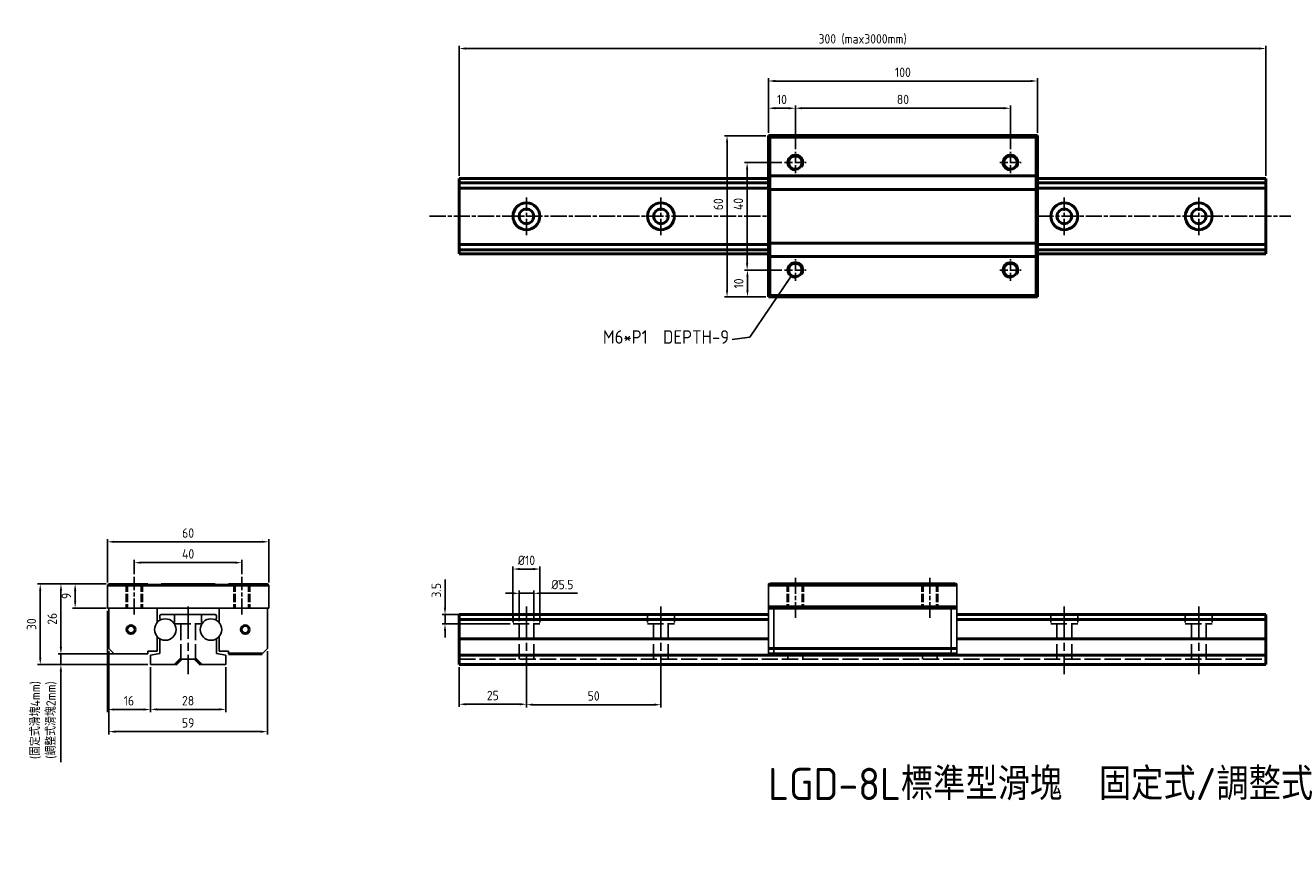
# Model space of a CAD drawing. Header units: millimetres. Extents: x 1348 to 1819, y 1117 to 1428.
import ezdxf

# ---------------------------------------------------------------- set-up
doc = ezdxf.new("R2010")
doc.units = ezdxf.units.MM
for name, pattern in [('AM_ISO02W050', [7.5, 6, -1.5]), ('AM_ISO02W050x2', [3.75, 3, -0.75]), ('AM_ISO08W050', [18, 12, -1.5, 3, -1.5]), ('AM_ISO08W050x2', [9, 6, -0.75, 1.5, -0.75])]:
    doc.linetypes.add(name, pattern=pattern)
for name, color, linetype, lineweight in [('AM_0', 7, 'Continuous', 50), ('AM_3', 6, 'AM_ISO02W050', 25), ('AM_5', 3, 'Continuous', 25), ('AM_7', 4, 'AM_ISO08W050', 25), ('AM_8', 1, 'Continuous', 25)]:
    doc.layers.add(name, color=color, linetype=linetype, lineweight=lineweight)
doc.styles.add('ACISOTS', font='isocp.shx', dxfattribs={"height": 1, "bigfont": 'chineset.shx'})
doc.styles.get("Standard").update_dxf_attribs({"font": 'ISOCP.SHX', "bigfont": 'CHINESET.SHX'})
doc.dimstyles.new('AM_ISO', dxfattribs={"dimtxt": 3.5, "dimasz": 2.5, "dimexe": 1, "dimexo": 1, "dimgap": 1.5, "dimtad": 1, "dimdsep": 46, "dimtxsty": 'Standard', "dimcen": 0, "dimclrd": 256, "dimclre": 256, "dimclrt": 2, "dimadec": 0, "dimazin": 2, "dimtp": 0.1, "dimtm": 0.1, "dimtfac": 0.71, "dimtdec": 3, "dimtmove": 0, "dimatfit": 3, "dimfxl": 0, "dimlwd": -1, "dimlwe": -1, "dimarcsym": 0})
doc.dimstyles.new('AM_ISO$7', dxfattribs={"dimtxt": 5, "dimasz": 2.5, "dimexe": 1, "dimexo": 1, "dimgap": 1.5, "dimtad": 1, "dimdsep": 46, "dimtxsty": 'Standard', "dimcen": 0, "dimclrd": 256, "dimclre": 256, "dimclrt": 2, "dimadec": 0, "dimazin": 2, "dimtp": 0.1, "dimtm": 0.1, "dimtfac": 0.71, "dimtdec": 3, "dimtmove": 0, "dimatfit": 3, "dimfxl": 0, "dimlwd": -1, "dimlwe": -1, "dimarcsym": 0})

# ---------------------------------------------------------------- blocks, each defined once
blk = doc.blocks.new('*D2')
at = {"layer": 'AM_5'}
for p, q in [((1378.1, 1219.95), (1352.61, 1219.95)), ((1353.61, 1217.45), (1353.61, 1192.45)), ((1393.6, 1189.95), (1352.61, 1189.95))]:
    blk.add_line(p, q, dxfattribs=at)
for points in [[(1353.19, 1217.45), (1354.02, 1217.45), (1353.61, 1219.95)], [(1353.19, 1192.45), (1354.02, 1192.45), (1353.61, 1189.95)]]:
    blk.add_solid(points, dxfattribs=at)
at = {"layer": 'Defpoints', "color": 0}
for p in [(1379.1, 1219.95), (1353.61, 1189.95), (1394.6, 1189.95)]:
    blk.add_point(p, dxfattribs=at)
at = {"layer": 'AM_5', "color": 2, "insert": (1350.36, 1204.95), "char_height": 3.5, "attachment_point": 5, "rotation": 90}
blk.add_mtext('30', dxfattribs=at)
blk = doc.blocks.new('*D3')
at = {"layer": 'AM_5'}
for p, q in [((1378.1, 1219.95), (1365.59, 1219.95)), ((1366.59, 1217.45), (1366.59, 1213.45)), ((1378.1, 1210.95), (1365.59, 1210.95))]:
    blk.add_line(p, q, dxfattribs=at)
for points in [[(1366.18, 1217.45), (1367.01, 1217.45), (1366.59, 1219.95)], [(1366.18, 1213.45), (1367.01, 1213.45), (1366.59, 1210.95)]]:
    blk.add_solid(points, dxfattribs=at)
at = {"layer": 'Defpoints', "color": 0}
for p in [(1379.1, 1219.95), (1366.59, 1210.95), (1379.1, 1210.95)]:
    blk.add_point(p, dxfattribs=at)
at = {"layer": 'AM_5', "color": 2, "insert": (1363.34, 1215.45), "char_height": 3.5, "attachment_point": 5, "rotation": 90}
blk.add_mtext('9', dxfattribs=at)
blk = doc.blocks.new('*D4')
at = {"layer": 'AM_5'}
for p, q in [((1394.6, 1188.95), (1394.6, 1172.24)), ((1422.6, 1188.95), (1422.6, 1172.24)), ((1397.1, 1173.24), (1420.1, 1173.24))]:
    blk.add_line(p, q, dxfattribs=at)
for points in [[(1397.1, 1173.66), (1397.1, 1172.83), (1394.6, 1173.24)], [(1420.1, 1173.66), (1420.1, 1172.83), (1422.6, 1173.24)]]:
    blk.add_solid(points, dxfattribs=at)
at = {"layer": 'Defpoints', "color": 0}
for p in [(1394.6, 1189.95), (1422.6, 1189.95), (1422.6, 1173.24)]:
    blk.add_point(p, dxfattribs=at)
at = {"layer": 'AM_5', "color": 2, "insert": (1408.6, 1176.49), "char_height": 3.5, "attachment_point": 5}
blk.add_mtext('28', dxfattribs=at)
blk = doc.blocks.new('*D5')
at = {"layer": 'AM_5'}
for p, q in [((1378.6, 1220.45), (1378.6, 1236.61)), ((1381.1, 1235.61), (1436.1, 1235.61)), ((1438.6, 1220.45), (1438.6, 1236.61))]:
    blk.add_line(p, q, dxfattribs=at)
for points in [[(1381.1, 1236.03), (1381.1, 1235.2), (1378.6, 1235.61)], [(1436.1, 1236.03), (1436.1, 1235.2), (1438.6, 1235.61)]]:
    blk.add_solid(points, dxfattribs=at)
at = {"layer": 'Defpoints', "color": 0}
for p in [(1438.6, 1235.61), (1378.6, 1219.45), (1438.6, 1219.45)]:
    blk.add_point(p, dxfattribs=at)
at = {"layer": 'AM_5', "color": 2, "insert": (1408.6, 1238.86), "char_height": 3.5, "attachment_point": 5}
blk.add_mtext('60', dxfattribs=at)
blk = doc.blocks.new('*D6')
at = {"layer": 'AM_5'}
for p, q in [((1388.6, 1223.52), (1388.6, 1228.85)), ((1428.6, 1223.52), (1428.6, 1228.85)), ((1391.1, 1227.85), (1426.1, 1227.85))]:
    blk.add_line(p, q, dxfattribs=at)
for points in [[(1391.1, 1228.27), (1391.1, 1227.44), (1388.6, 1227.85)], [(1426.1, 1228.27), (1426.1, 1227.44), (1428.6, 1227.85)]]:
    blk.add_solid(points, dxfattribs=at)
at = {"layer": 'Defpoints', "color": 0}
for p in [(1428.6, 1227.85), (1388.6, 1222.52), (1428.6, 1222.52)]:
    blk.add_point(p, dxfattribs=at)
at = {"layer": 'AM_5', "color": 2, "insert": (1408.6, 1231.1), "char_height": 3.5, "attachment_point": 5}
blk.add_mtext('40', dxfattribs=at)
blk = doc.blocks.new('*D7')
at = {"layer": 'AM_5'}
for p, q in [((1378.6, 1209.95), (1378.6, 1172.2)), ((1394.6, 1188.95), (1394.6, 1172.2)), ((1381.1, 1173.2), (1392.1, 1173.2))]:
    blk.add_line(p, q, dxfattribs=at)
for points in [[(1381.1, 1173.62), (1381.1, 1172.79), (1378.6, 1173.2)], [(1392.1, 1173.62), (1392.1, 1172.79), (1394.6, 1173.2)]]:
    blk.add_solid(points, dxfattribs=at)
at = {"layer": 'Defpoints', "color": 0}
for p in [(1378.6, 1210.95), (1394.6, 1189.95), (1394.6, 1173.2)]:
    blk.add_point(p, dxfattribs=at)
at = {"layer": 'AM_5', "color": 2, "insert": (1386.6, 1176.45), "char_height": 3.5, "attachment_point": 5}
blk.add_mtext('16', dxfattribs=at)
blk = doc.blocks.new('*D8')
at = {"layer": 'AM_5'}
for p, q in [((1379.1, 1194.95), (1379.1, 1163.96)), ((1438.1, 1194.95), (1438.1, 1163.96)), ((1381.6, 1164.96), (1435.6, 1164.96))]:
    blk.add_line(p, q, dxfattribs=at)
for points in [[(1381.6, 1165.38), (1381.6, 1164.55), (1379.1, 1164.96)], [(1435.6, 1165.38), (1435.6, 1164.55), (1438.1, 1164.96)]]:
    blk.add_solid(points, dxfattribs=at)
at = {"layer": 'Defpoints', "color": 0}
for p in [(1379.1, 1195.95), (1438.1, 1195.95), (1438.1, 1164.96)]:
    blk.add_point(p, dxfattribs=at)
at = {"layer": 'AM_5', "color": 2, "insert": (1408.6, 1168.21), "char_height": 3.5, "attachment_point": 5}
blk.add_mtext('59', dxfattribs=at)
blk = doc.blocks.new('*D9')
at = {"layer": 'AM_5'}
for p, q in [((1378.1, 1219.95), (1360.32, 1219.95)), ((1361.32, 1217.45), (1361.32, 1196.45)), ((1380.1, 1193.95), (1360.32, 1193.95))]:
    blk.add_line(p, q, dxfattribs=at)
for points in [[(1360.9, 1217.45), (1361.73, 1217.45), (1361.32, 1219.95)], [(1360.9, 1196.45), (1361.73, 1196.45), (1361.32, 1193.95)]]:
    blk.add_solid(points, dxfattribs=at)
at = {"layer": 'Defpoints', "color": 0}
for p in [(1379.1, 1219.95), (1361.32, 1193.95), (1381.1, 1193.95)]:
    blk.add_point(p, dxfattribs=at)
at = {"layer": 'AM_5', "color": 2, "insert": (1358.06, 1206.95), "char_height": 3.5, "attachment_point": 5, "rotation": 90}
blk.add_mtext('26', dxfattribs=at)
blk = doc.blocks.new('*D11')
at = {"layer": 'AM_5'}
for p, q in [((1529.41, 1206.05), (1529.41, 1226.47)), ((1531.91, 1225.47), (1536.91, 1225.47)), ((1539.41, 1206.05), (1539.41, 1226.47))]:
    blk.add_line(p, q, dxfattribs=at)
for points in [[(1531.91, 1225.89), (1531.91, 1225.05), (1529.41, 1225.47)], [(1536.91, 1225.89), (1536.91, 1225.05), (1539.41, 1225.47)]]:
    blk.add_solid(points, dxfattribs=at)
at = {"layer": 'Defpoints', "color": 0}
for p in [(1539.41, 1225.47), (1529.41, 1205.05), (1539.41, 1205.05)]:
    blk.add_point(p, dxfattribs=at)
at = {"layer": 'AM_5', "color": 2, "insert": (1534.41, 1228.72), "char_height": 3.5, "attachment_point": 5}
blk.add_mtext('%%c10', dxfattribs=at)
blk = doc.blocks.new('*D12')
at = {"layer": 'AM_5'}
for p, q in [((1529.16, 1216.44), (1526.66, 1216.44)), ((1531.66, 1206.05), (1531.66, 1217.44)), ((1531.66, 1216.44), (1537.16, 1216.44)), ((1537.16, 1206.05), (1537.16, 1217.44)), ((1539.66, 1216.44), (1553.36, 1216.44))]:
    blk.add_line(p, q, dxfattribs=at)
for points in [[(1529.16, 1216.86), (1529.16, 1216.02), (1531.66, 1216.44)], [(1539.66, 1216.86), (1539.66, 1216.02), (1537.16, 1216.44)]]:
    blk.add_solid(points, dxfattribs=at)
at = {"layer": 'Defpoints', "color": 0}
for p in [(1537.16, 1216.44), (1531.66, 1205.05), (1537.16, 1205.05)]:
    blk.add_point(p, dxfattribs=at)
at = {"layer": 'AM_5', "color": 2, "insert": (1547.76, 1219.69), "char_height": 3.5, "attachment_point": 5}
blk.add_mtext('%%c5.5', dxfattribs=at)
blk = doc.blocks.new('*D13')
at = {"layer": 'AM_5'}
for p, q in [((1504.13, 1211.05), (1504.13, 1221.59)), ((1528.41, 1208.55), (1503.13, 1208.55)), ((1528.41, 1205.05), (1503.13, 1205.05)), ((1504.13, 1205.05), (1504.13, 1208.55)), ((1504.13, 1202.55), (1504.13, 1200.05))]:
    blk.add_line(p, q, dxfattribs=at)
for points in [[(1503.71, 1211.05), (1504.54, 1211.05), (1504.13, 1208.55)], [(1503.71, 1202.55), (1504.54, 1202.55), (1504.13, 1205.05)]]:
    blk.add_solid(points, dxfattribs=at)
at = {"layer": 'Defpoints', "color": 0}
for p in [(1504.13, 1208.55), (1529.41, 1208.55), (1529.41, 1205.05)]:
    blk.add_point(p, dxfattribs=at)
at = {"layer": 'AM_5', "color": 2, "insert": (1500.88, 1217.57), "char_height": 3.5, "attachment_point": 5, "rotation": 90}
blk.add_mtext('3.5', dxfattribs=at)
blk = doc.blocks.new('*D14')
at = {"layer": 'AM_5'}
for p, q in [((1509.41, 1188.95), (1509.41, 1174.16)), ((1534.41, 1188.95), (1534.41, 1174.16)), ((1511.91, 1175.16), (1531.91, 1175.16))]:
    blk.add_line(p, q, dxfattribs=at)
for points in [[(1511.91, 1175.57), (1511.91, 1174.74), (1509.41, 1175.16)], [(1531.91, 1175.57), (1531.91, 1174.74), (1534.41, 1175.16)]]:
    blk.add_solid(points, dxfattribs=at)
at = {"layer": 'Defpoints', "color": 0}
for p in [(1509.41, 1189.95), (1534.41, 1189.95), (1534.41, 1175.16)]:
    blk.add_point(p, dxfattribs=at)
at = {"layer": 'AM_5', "color": 2, "insert": (1521.91, 1178.41), "char_height": 3.5, "attachment_point": 5}
blk.add_mtext('25', dxfattribs=at)
blk = doc.blocks.new('*D15')
at = {"layer": 'AM_5'}
for p, q in [((1534.41, 1188.95), (1534.41, 1174)), ((1584.41, 1188.95), (1584.41, 1174)), ((1536.91, 1175), (1581.91, 1175))]:
    blk.add_line(p, q, dxfattribs=at)
for points in [[(1536.91, 1175.42), (1536.91, 1174.58), (1534.41, 1175)], [(1581.91, 1175.42), (1581.91, 1174.58), (1584.41, 1175)]]:
    blk.add_solid(points, dxfattribs=at)
at = {"layer": 'Defpoints', "color": 0}
for p in [(1534.41, 1189.95), (1584.41, 1189.95), (1584.41, 1175)]:
    blk.add_point(p, dxfattribs=at)
at = {"layer": 'AM_5', "color": 2, "insert": (1559.41, 1178.25), "char_height": 3.5, "attachment_point": 5}
blk.add_mtext('50', dxfattribs=at)
blk = doc.blocks.new('*D16')
at = {"layer": 'AM_5'}
for p, q in [((1624.41, 1387.73), (1624.41, 1408.07)), ((1626.91, 1407.07), (1721.91, 1407.07)), ((1724.41, 1387.73), (1724.41, 1408.07))]:
    blk.add_line(p, q, dxfattribs=at)
for points in [[(1626.91, 1407.49), (1626.91, 1406.65), (1624.41, 1407.07)], [(1721.91, 1407.49), (1721.91, 1406.65), (1724.41, 1407.07)]]:
    blk.add_solid(points, dxfattribs=at)
at = {"layer": 'Defpoints', "color": 0}
for p in [(1724.41, 1407.07), (1624.41, 1386.73), (1724.41, 1386.73)]:
    blk.add_point(p, dxfattribs=at)
at = {"layer": 'AM_5', "color": 2, "insert": (1674.41, 1410.32), "char_height": 3.5, "attachment_point": 5}
blk.add_mtext('100', dxfattribs=at)
blk = doc.blocks.new('*D17')
at = {"layer": 'AM_5'}
for p, q in [((1634.41, 1381.73), (1634.41, 1397.94)), ((1714.41, 1381.73), (1714.41, 1397.94)), ((1636.91, 1396.94), (1711.91, 1396.94))]:
    blk.add_line(p, q, dxfattribs=at)
for points in [[(1636.91, 1397.36), (1636.91, 1396.53), (1634.41, 1396.94)], [(1711.91, 1397.36), (1711.91, 1396.53), (1714.41, 1396.94)]]:
    blk.add_solid(points, dxfattribs=at)
at = {"layer": 'Defpoints', "color": 0}
for p in [(1714.41, 1396.94), (1634.41, 1380.73), (1714.41, 1380.73)]:
    blk.add_point(p, dxfattribs=at)
at = {"layer": 'AM_5', "color": 2, "insert": (1674.41, 1400.19), "char_height": 3.5, "attachment_point": 5}
blk.add_mtext('80', dxfattribs=at)
blk = doc.blocks.new('*D18')
at = {"layer": 'AM_5'}
for p, q in [((1624.41, 1387.73), (1624.41, 1397.94)), ((1634.41, 1381.73), (1634.41, 1397.94)), ((1626.91, 1396.94), (1631.91, 1396.94))]:
    blk.add_line(p, q, dxfattribs=at)
for points in [[(1626.91, 1397.36), (1626.91, 1396.53), (1624.41, 1396.94)], [(1631.91, 1397.36), (1631.91, 1396.53), (1634.41, 1396.94)]]:
    blk.add_solid(points, dxfattribs=at)
at = {"layer": 'Defpoints', "color": 0}
for p in [(1634.41, 1396.94), (1624.41, 1386.73), (1634.41, 1380.73)]:
    blk.add_point(p, dxfattribs=at)
at = {"layer": 'AM_5', "color": 2, "insert": (1629.41, 1400.19), "char_height": 3.5, "attachment_point": 5}
blk.add_mtext('10', dxfattribs=at)
blk = doc.blocks.new('*D19')
at = {"layer": 'AM_5'}
for p, q in [((1623.41, 1386.73), (1608.01, 1386.73)), ((1609.01, 1384.23), (1609.01, 1329.23)), ((1623.41, 1326.73), (1608.01, 1326.73))]:
    blk.add_line(p, q, dxfattribs=at)
for points in [[(1608.59, 1384.23), (1609.42, 1384.23), (1609.01, 1386.73)], [(1608.59, 1329.23), (1609.42, 1329.23), (1609.01, 1326.73)]]:
    blk.add_solid(points, dxfattribs=at)
at = {"layer": 'Defpoints', "color": 0}
for p in [(1624.41, 1386.73), (1609.01, 1326.73), (1624.41, 1326.73)]:
    blk.add_point(p, dxfattribs=at)
at = {"layer": 'AM_5', "color": 2, "insert": (1605.76, 1361.22), "char_height": 3.5, "attachment_point": 5, "rotation": 90}
blk.add_mtext('60', dxfattribs=at)
blk = doc.blocks.new('*D20')
at = {"layer": 'AM_5'}
for p, q in [((1629.41, 1376.73), (1615.47, 1376.73)), ((1616.47, 1374.23), (1616.47, 1339.23)), ((1629.41, 1336.73), (1615.47, 1336.73))]:
    blk.add_line(p, q, dxfattribs=at)
for points in [[(1616.05, 1374.23), (1616.88, 1374.23), (1616.47, 1376.73)], [(1616.05, 1339.23), (1616.88, 1339.23), (1616.47, 1336.73)]]:
    blk.add_solid(points, dxfattribs=at)
at = {"layer": 'Defpoints', "color": 0}
for p in [(1630.41, 1376.73), (1616.47, 1336.73), (1630.41, 1336.73)]:
    blk.add_point(p, dxfattribs=at)
at = {"layer": 'AM_5', "color": 2, "insert": (1613.22, 1361.3), "char_height": 3.5, "attachment_point": 5, "rotation": 90}
blk.add_mtext('40', dxfattribs=at)
blk = doc.blocks.new('*D21')
at = {"layer": 'AM_5'}
for p, q in [((1629.41, 1336.73), (1615.6, 1336.73)), ((1616.6, 1329.23), (1616.6, 1334.23)), ((1623.41, 1326.73), (1615.6, 1326.73))]:
    blk.add_line(p, q, dxfattribs=at)
for points in [[(1616.18, 1334.23), (1617.02, 1334.23), (1616.6, 1336.73)], [(1616.18, 1329.23), (1617.02, 1329.23), (1616.6, 1326.73)]]:
    blk.add_solid(points, dxfattribs=at)
at = {"layer": 'Defpoints', "color": 0}
for p in [(1616.6, 1336.73), (1630.41, 1336.73), (1624.41, 1326.73)]:
    blk.add_point(p, dxfattribs=at)
at = {"layer": 'AM_5', "color": 2, "insert": (1613.35, 1331.73), "char_height": 3.5, "attachment_point": 5, "rotation": 90}
blk.add_mtext('10', dxfattribs=at)
blk = doc.blocks.new('*D23')
at = {"layer": 'AM_5'}
for p, q in [((1509.41, 1371.73), (1509.41, 1420.16)), ((1511.91, 1419.16), (1806.91, 1419.16)), ((1809.41, 1371.73), (1809.41, 1420.16))]:
    blk.add_line(p, q, dxfattribs=at)
for points in [[(1511.91, 1419.57), (1511.91, 1418.74), (1509.41, 1419.16)], [(1806.91, 1419.57), (1806.91, 1418.74), (1809.41, 1419.16)]]:
    blk.add_solid(points, dxfattribs=at)
at = {"layer": 'Defpoints', "color": 0}
for p in [(1809.41, 1419.16), (1509.41, 1370.73), (1809.41, 1370.73)]:
    blk.add_point(p, dxfattribs=at)
at = {"layer": 'AM_5', "color": 2, "insert": (1659.41, 1422.58), "char_height": 3.5, "attachment_point": 5}
blk.add_mtext('300 (max3000mm)', dxfattribs=at)
blk = doc.blocks.new('*D24')
at = {"layer": 'AM_5'}
for p, q in [((1361.28, 1196.45), (1361.28, 1198.95)), ((1384.66, 1193.95), (1360.28, 1193.95)), ((1361.28, 1193.95), (1361.28, 1189.95)), ((1393.6, 1189.95), (1360.28, 1189.95)), ((1361.28, 1187.45), (1361.28, 1153.6))]:
    blk.add_line(p, q, dxfattribs=at)
for points in [[(1360.87, 1196.45), (1361.7, 1196.45), (1361.28, 1193.95)], [(1360.87, 1187.45), (1361.7, 1187.45), (1361.28, 1189.95)]]:
    blk.add_solid(points, dxfattribs=at)
at = {"layer": 'Defpoints', "color": 0}
for p in [(1361.28, 1193.95), (1385.66, 1193.95), (1394.6, 1189.95)]:
    blk.add_point(p, dxfattribs=at)
at = {"layer": 'AM_5', "color": 2, "insert": (1354.85, 1169.28), "char_height": 3.5, "attachment_point": 5, "rotation": 90}
blk.add_mtext('(固定式滑塊4mm)\\P(調整式滑塊2mm)', dxfattribs=at)

msp = doc.modelspace()

# ---------------------------------------------------------------- linework, layer by layer
for p, q in [((1378.599, 1219.45), (1379.099, 1219.95)), ((1378.599, 1219.45), (1378.599, 1210.95)), ((1379.099, 1219.95), (1393.599, 1219.95)), ((1393.599, 1219.45), (1398.599, 1219.45)), ((1398.599, 1219.95), (1418.599, 1219.95)), ((1418.599, 1219.45), (1423.599, 1219.45)), ((1423.599, 1219.95), (1438.099, 1219.95)), ((1438.099, 1219.95), (1438.599, 1219.45)), ((1438.599, 1219.45), (1438.599, 1210.95)), ((1624.409, 1219.45), (1624.409, 1193.95)), ((1694.409, 1219.45), (1694.409, 1193.95)), ((1378.599, 1210.95), (1438.599, 1210.95)), ((1379.099, 1210.95), (1379.099, 1195.95)), ((1397.099, 1210.95), (1397.099, 1205.595)), ((1420.099, 1210.95), (1420.099, 1205.595)), ((1438.099, 1210.95), (1438.099, 1195.95)), ((1626.409, 1210.95), (1626.409, 1193.95)), ((1692.409, 1210.95), (1692.409, 1193.95)), ((1398.099, 1208.05), (1398.099, 1207.192)), ((1398.599, 1208.55), (1418.599, 1208.55)), ((1419.099, 1208.05), (1419.099, 1207.192)), ((1397.099, 1200.304), (1397.099, 1194.95)), ((1420.099, 1200.304), (1420.099, 1194.95)), ((1379.099, 1195.95), (1381.099, 1193.95)), ((1398.099, 1199.486), (1398.099, 1194.067)), ((1419.099, 1199.486), (1419.099, 1194.067)), ((1436.099, 1193.95), (1438.099, 1195.95)), ((1381.099, 1193.95), (1393.599, 1193.95)), ((1393.599, 1194.95), (1393.599, 1193.95)), ((1393.599, 1194.95), (1397.099, 1194.95)), ((1394.599, 1193.45), (1398.099, 1194.067)), ((1394.599, 1193.45), (1394.599, 1189.95)), ((1405.849, 1191.95), (1411.349, 1191.95)), ((1422.599, 1193.45), (1419.099, 1194.067)), ((1420.099, 1194.95), (1423.599, 1194.95)), ((1422.599, 1193.45), (1422.599, 1189.95)), ((1423.599, 1194.95), (1423.599, 1193.95)), ((1394.599, 1189.95), (1403.849, 1189.95)), ((1413.349, 1189.95), (1422.599, 1189.95))]:
    msp.add_line(p, q)
for centre in [(1400.099, 1202.95), (1417.099, 1202.95)]:
    msp.add_circle(centre, 4)
for centre, start, end in [((1398.599, 1208.05), 90, 180), ((1398.599, 1207.192), 180, 289.47122), ((1418.599, 1207.192), 250.52878, 0), ((1418.599, 1208.05), 0, 90)]:
    msp.add_arc(centre, 0.5, start, end)
at = {"layer": 'AM_0'}
for p, q in [((1624.409, 1326.734), (1624.409, 1386.734)), ((1624.409, 1386.734), (1724.409, 1386.734)), ((1624.909, 1386.234), (1723.909, 1386.234)), ((1624.909, 1327.234), (1624.909, 1386.234)), ((1723.909, 1327.234), (1723.909, 1386.234)), ((1724.409, 1326.734), (1724.409, 1386.734)), ((1724.409, 1326.734), (1724.409, 1386.734)), ((1509.409, 1370.734), (1624.409, 1370.734)), ((1509.409, 1342.734), (1509.409, 1370.734)), ((1624.409, 1371.734), (1723.909, 1371.734)), ((1724.409, 1370.734), (1809.409, 1370.734)), ((1809.409, 1342.734), (1809.409, 1370.734)), ((1509.409, 1369.234), (1624.409, 1369.234)), ((1509.409, 1367.234), (1624.409, 1367.234)), ((1624.409, 1366.734), (1723.909, 1366.734)), ((1724.409, 1369.234), (1809.409, 1369.234)), ((1724.409, 1367.234), (1809.409, 1367.234)), ((1509.409, 1346.234), (1624.409, 1346.234)), ((1624.409, 1346.734), (1723.909, 1346.734)), ((1724.409, 1346.234), (1809.409, 1346.234)), ((1509.409, 1344.234), (1624.409, 1344.234)), ((1509.409, 1342.734), (1624.409, 1342.734)), ((1624.409, 1341.734), (1723.909, 1341.734)), ((1724.409, 1344.234), (1809.409, 1344.234)), ((1724.409, 1342.734), (1809.409, 1342.734)), ((1624.909, 1327.234), (1723.909, 1327.234)), ((1624.409, 1326.734), (1724.409, 1326.734)), ((1378.599, 1219.45), (1438.599, 1219.45)), ((1393.599, 1219.45), (1393.599, 1219.95)), ((1398.599, 1219.45), (1398.599, 1219.95)), ((1418.599, 1219.45), (1418.599, 1219.95)), ((1423.599, 1219.45), (1423.599, 1219.95)), ((1624.409, 1219.45), (1624.909, 1219.95)), ((1624.409, 1219.45), (1694.409, 1219.45)), ((1624.909, 1219.95), (1693.909, 1219.95)), ((1694.409, 1219.45), (1693.909, 1219.95)), ((1624.409, 1211.45), (1694.409, 1211.45)), ((1624.409, 1210.95), (1694.409, 1210.95)), ((1509.409, 1208.55), (1624.409, 1208.55)), ((1509.409, 1208.55), (1509.409, 1189.95)), ((1509.409, 1206.692), (1624.409, 1206.692)), ((1694.409, 1208.55), (1809.409, 1208.55)), ((1694.409, 1206.692), (1809.409, 1206.692)), ((1809.409, 1208.55), (1809.409, 1189.95)), ((1509.409, 1199.486), (1624.409, 1199.486)), ((1624.409, 1195.95), (1694.409, 1195.95)), ((1694.409, 1199.486), (1809.409, 1199.486)), ((1405.849, 1191.95), (1403.849, 1189.95)), ((1411.349, 1191.95), (1413.349, 1189.95)), ((1436.099, 1193.95), (1423.599, 1193.95)), ((1509.409, 1193.45), (1809.409, 1193.45)), ((1624.409, 1193.95), (1694.409, 1193.95)), ((1509.409, 1189.95), (1809.409, 1189.95))]:
    msp.add_line(p, q, dxfattribs=at)
for centre, radius in [((1634.409, 1376.734), 2.5), ((1714.409, 1376.734), 2.5), ((1534.413, 1356.734), 5), ((1584.413, 1356.734), 5), ((1734.413, 1356.734), 5), ((1784.413, 1356.734), 5), ((1534.413, 1356.734), 2.75), ((1584.413, 1356.734), 2.75), ((1734.413, 1356.734), 2.75), ((1784.413, 1356.734), 2.75), ((1634.409, 1336.734), 2.5), ((1714.409, 1336.734), 2.5), ((1387.349, 1202.95), 1.5), ((1429.849, 1202.95), 1.5)]:
    msp.add_circle(centre, radius, dxfattribs=at)
at = {"layer": 'AM_3', "linetype": 'AM_ISO02W050x2'}
for p, q in [((1634.409, 1372.734), (1634.409, 1380.734)), ((1714.409, 1372.734), (1714.409, 1380.734)), ((1630.409, 1376.734), (1638.409, 1376.734)), ((1710.409, 1376.734), (1718.409, 1376.734)), ((1630.409, 1336.734), (1638.409, 1336.734)), ((1634.409, 1332.734), (1634.409, 1340.734)), ((1710.409, 1336.734), (1718.409, 1336.734)), ((1714.409, 1332.734), (1714.409, 1340.734)), ((1385.599, 1219.95), (1385.599, 1210.95)), ((1386.099, 1219.95), (1386.099, 1210.95)), ((1391.099, 1219.95), (1391.099, 1210.95)), ((1391.599, 1219.95), (1391.599, 1210.95)), ((1425.599, 1219.95), (1425.599, 1210.95)), ((1426.099, 1219.95), (1426.099, 1210.95)), ((1431.099, 1219.95), (1431.099, 1210.95)), ((1431.599, 1219.95), (1431.599, 1210.95)), ((1631.409, 1219.95), (1631.409, 1210.95)), ((1631.909, 1219.95), (1631.909, 1210.95)), ((1636.909, 1219.95), (1636.909, 1210.95)), ((1637.409, 1219.95), (1637.409, 1210.95)), ((1681.409, 1219.95), (1681.409, 1210.95)), ((1681.909, 1219.95), (1681.909, 1210.95)), ((1686.909, 1219.95), (1686.909, 1210.95)), ((1687.409, 1219.95), (1687.409, 1210.95))]:
    msp.add_line(p, q, dxfattribs=at)
at = {"layer": 'AM_3'}
for p, q in [((1403.599, 1208.55), (1403.599, 1205.55)), ((1403.599, 1205.05), (1413.599, 1205.05)), ((1405.849, 1205.05), (1405.849, 1191.95)), ((1411.349, 1205.05), (1411.349, 1191.95)), ((1413.599, 1208.55), (1413.599, 1205.55)), ((1529.413, 1208.55), (1529.413, 1205.55)), ((1529.413, 1205.05), (1539.413, 1205.05)), ((1531.663, 1205.05), (1531.663, 1191.95)), ((1537.163, 1205.05), (1537.163, 1191.95)), ((1539.413, 1208.55), (1539.413, 1205.55)), ((1579.413, 1208.55), (1579.413, 1205.55)), ((1579.413, 1205.05), (1589.413, 1205.05)), ((1581.663, 1205.05), (1581.663, 1191.95)), ((1587.163, 1205.05), (1587.163, 1191.95)), ((1589.413, 1208.55), (1589.413, 1205.55)), ((1729.413, 1208.55), (1729.413, 1205.55)), ((1729.413, 1205.05), (1739.413, 1205.05)), ((1731.663, 1205.05), (1731.663, 1191.95)), ((1737.163, 1205.05), (1737.163, 1191.95)), ((1739.413, 1208.55), (1739.413, 1205.55)), ((1779.413, 1208.55), (1779.413, 1205.55)), ((1779.413, 1205.05), (1789.413, 1205.05)), ((1781.663, 1205.05), (1781.663, 1191.95)), ((1787.163, 1205.05), (1787.163, 1191.95)), ((1789.413, 1208.55), (1789.413, 1205.55)), ((1509.409, 1191.95), (1809.409, 1191.95)), ((1631.663, 1193.95), (1631.663, 1191.95)), ((1637.163, 1193.95), (1637.163, 1191.95)), ((1681.663, 1193.95), (1681.663, 1191.95)), ((1687.163, 1193.95), (1687.163, 1191.95))]:
    msp.add_line(p, q, dxfattribs=at)
at = {"layer": 'AM_7', "linetype": 'AM_ISO08W050x2'}
for p, q in [((1534.413, 1349.734), (1534.413, 1363.734)), ((1584.413, 1349.734), (1584.413, 1363.734)), ((1584.413, 1349.734), (1584.413, 1363.734)), ((1734.413, 1349.734), (1734.413, 1363.734)), ((1734.413, 1349.734), (1734.413, 1363.734)), ((1784.413, 1349.734), (1784.413, 1363.734)), ((1784.413, 1349.734), (1784.413, 1363.734)), ((1498.394, 1356.734), (1624.409, 1356.734)), ((1724.409, 1356.734), (1818.605, 1356.734)), ((1388.599, 1208.55), (1388.599, 1222.518)), ((1428.599, 1208.55), (1428.599, 1222.518)), ((1634.409, 1222.197), (1634.409, 1207.273)), ((1684.409, 1222.197), (1684.409, 1207.273))]:
    msp.add_line(p, q, dxfattribs=at)
at = {"layer": 'AM_7'}
for p, q in [((1408.599, 1211.549), (1408.599, 1186.38)), ((1534.413, 1211.549), (1534.413, 1186.38)), ((1584.413, 1211.549), (1584.413, 1186.38)), ((1734.413, 1211.549), (1734.413, 1186.38)), ((1784.413, 1211.549), (1784.413, 1186.38))]:
    msp.add_line(p, q, dxfattribs=at)
at = {"layer": 'AM_8'}
for centre in [(1634.409, 1376.734), (1714.409, 1376.734), (1634.409, 1336.734), (1714.409, 1336.734)]:
    msp.add_arc(centre, 3, 326.03356, 270, dxfattribs=at)

# ---------------------------------------------------------------- texts
at = {"layer": 'AM_0', "insert": (1624.276, 1151.501), "char_height": 12, "width": 239.00069, "attachment_point": 1, "style": 'ACISOTS'}
msp.add_mtext('LGD-8L標準型滑塊  固定式/調整式', dxfattribs=at)
at = {"layer": 'AM_5', "color": 2, "insert": (1609.78, 1309.327), "char_height": 5, "attachment_point": 9}
msp.add_mtext('M6*P1  DEPTH-9', dxfattribs=at)

# ---------------------------------------------------------------- dimensions: what is measured, and where the dimension line sits
at = {"layer": 'AM_5'}
for base, p1, p2, text, picture, middle in [((1809.409, 1419.157), (1509.409, 1370.734), (1809.409, 1370.734), '<> (max3000mm)', '*D23', (1659.409, 1422.582)), ((1539.413, 1225.469), (1529.413, 1205.05), (1539.413, 1205.05), '%%c<>', '*D11', (1534.413, 1228.719)), ((1537.163, 1216.44), (1531.663, 1205.05), (1537.163, 1205.05), '%%c<>', '*D12', (1547.761, 1219.69))]:
    dim = msp.add_linear_dim(base=base, p1=p1, p2=p2, text=text, dimstyle='AM_ISO', dxfattribs=at)
    dim.commit()
    dim.dimension.update_dxf_attribs({"geometry": picture, "text_midpoint": middle})
for base, p1, p2, picture, middle in [((1724.409, 1407.07), (1624.409, 1386.734), (1724.409, 1386.734), '*D16', (1674.409, 1410.32)), ((1634.409, 1396.943), (1624.409, 1386.734), (1634.409, 1380.734), '*D18', (1629.409, 1400.193)), ((1714.409, 1396.943), (1634.409, 1380.734), (1714.409, 1380.734), '*D17', (1674.409, 1400.193)), ((1438.599, 1235.614), (1378.599, 1219.45), (1438.599, 1219.45), '*D5', (1408.599, 1238.864)), ((1428.599, 1227.853), (1388.599, 1222.518), (1428.599, 1222.518), '*D6', (1408.599, 1231.103)), ((1394.599, 1173.202), (1378.599, 1210.95), (1394.599, 1189.95), '*D7', (1386.599, 1176.452)), ((1438.099, 1164.963), (1379.099, 1195.95), (1438.099, 1195.95), '*D8', (1408.599, 1168.213)), ((1422.599, 1173.244), (1394.599, 1189.95), (1422.599, 1189.95), '*D4', (1408.599, 1176.495)), ((1534.413, 1175.157), (1509.409, 1189.95), (1534.413, 1189.95), '*D14', (1521.911, 1178.408)), ((1584.413, 1175), (1534.413, 1189.95), (1584.413, 1189.95), '*D15', (1559.413, 1178.25))]:
    dim = msp.add_linear_dim(base=base, p1=p1, p2=p2, dimstyle='AM_ISO', dxfattribs=at)
    dim.commit()
    dim.dimension.update_dxf_attribs({"geometry": picture, "text_midpoint": middle})
for base, p1, p2, picture, middle in [((1609.006, 1326.734), (1624.409, 1386.734), (1624.409, 1326.734), '*D19', (1609.006, 1361.217)), ((1616.465, 1336.734), (1630.409, 1376.734), (1630.409, 1336.734), '*D20', (1616.465, 1361.303)), ((1353.605, 1189.95), (1379.099, 1219.95), (1394.599, 1189.95), '*D2', (1353.605, 1204.95))]:
    dim = msp.add_linear_dim(base=base, p1=p1, p2=p2, angle=90, dimstyle='AM_ISO', dxfattribs=at)
    dim.commit()
    dim.dimension.update_dxf_attribs({"geometry": picture, "text_midpoint": middle, "dimtype": 160})
for base, p1, p2, picture, middle in [((1616.599, 1336.734), (1624.409, 1326.734), (1630.409, 1336.734), '*D21', (1613.349, 1331.734)), ((1361.315, 1193.95), (1379.099, 1219.95), (1381.099, 1193.95), '*D9', (1358.065, 1206.95)), ((1366.593, 1210.95), (1379.099, 1219.95), (1379.099, 1210.95), '*D3', (1363.343, 1215.45)), ((1504.126, 1208.55), (1529.413, 1205.05), (1529.413, 1208.55), '*D13', (1500.876, 1217.572))]:
    dim = msp.add_linear_dim(base=base, p1=p1, p2=p2, angle=90, dimstyle='AM_ISO', dxfattribs=at)
    dim.commit()
    dim.dimension.update_dxf_attribs({"geometry": picture, "text_midpoint": middle})
dim = msp.add_linear_dim(base=(1361.284, 1193.95), p1=(1394.599, 1189.95), p2=(1385.656, 1193.95), angle=90, text='(固定式滑塊<>mm)\\P(調整式滑塊2mm)', dimstyle='AM_ISO', dxfattribs=at)
dim.commit()
dim.dimension.update_dxf_attribs({"geometry": '*D24', "text_midpoint": (1361.284, 1169.276), "dimtype": 160})

# ---------------------------------------------------------------- leaders
at = {"layer": 'AM_5', "annotation_type": 0, "has_hookline": 1, "hookline_direction": 1, "text_width": 47.358}
msp.add_leader([(1632.645, 1334.139), (1617.503, 1311.701), (1610.884, 1310.865)], dimstyle='AM_ISO$7', override={"dimgap": 1.5, "dimtad": 0}, dxfattribs=at)

doc.saveas('drawing.dxf')
